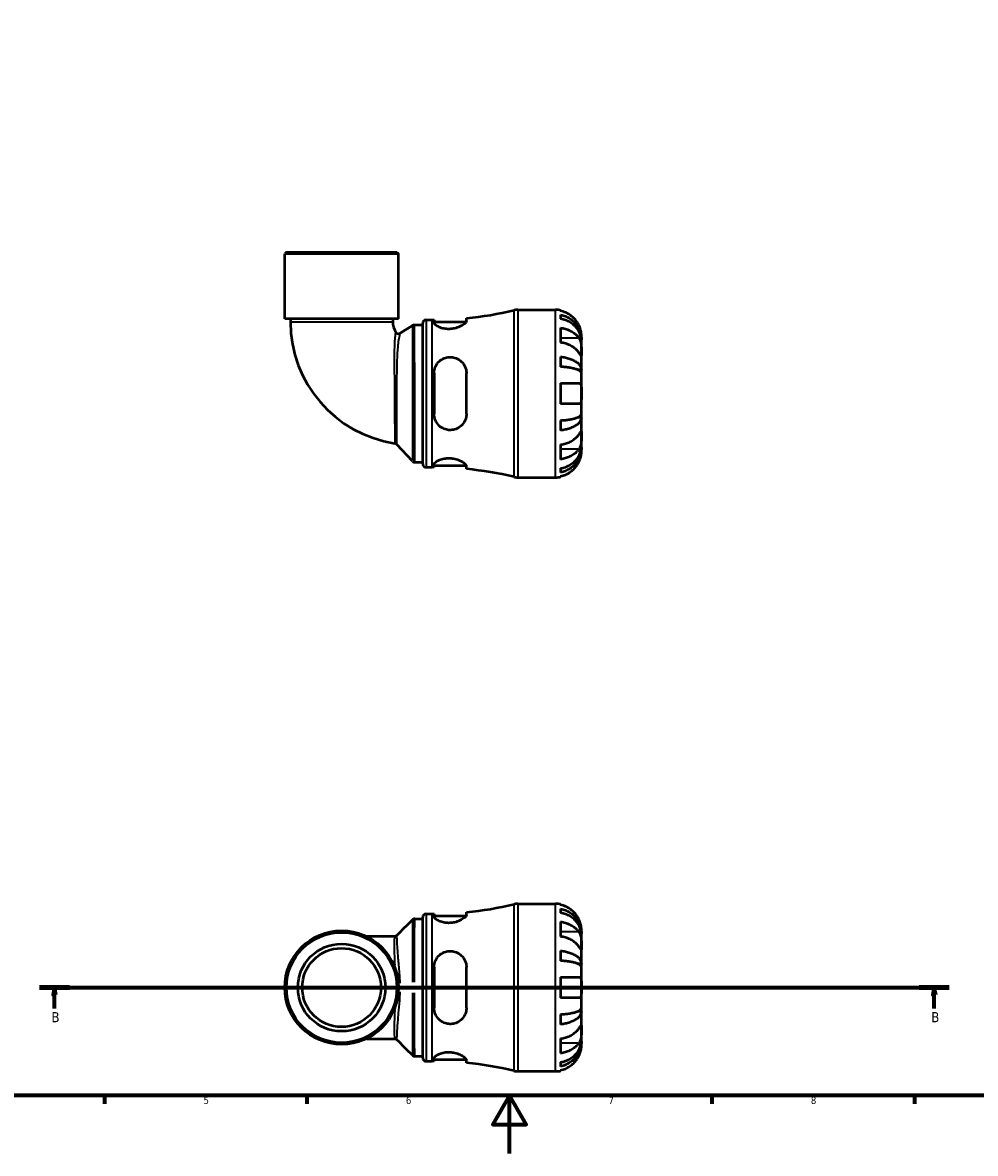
# Model space of a CAD drawing. Header units: millimetres. Extents: x 0 to 902, y 0 to 783.
# Tile 2 of 5: x 252 to 582, y 0 to 391. Entities that reach past the tile are written whole.
import ezdxf

# ---------------------------------------------------------------- set-up
doc = ezdxf.new("R2010")
doc.units = ezdxf.units.MM
doc.linetypes.add('CHAIN', pattern=[0.7087, 0.4724, -0.0591, 0.1181, -0.0591])
for name, color, linetype, lineweight in [('Border (ISO)', 7, 'Continuous', 70), ('Section Line (ISO)', 7, 'CHAIN', 70), ('Visible (ISO)', 7, 'Continuous', 50), ('Visible Narrow (ISO)', 7, 'Continuous', 35)]:
    doc.layers.add(name, color=color, linetype=linetype, lineweight=lineweight)
doc.styles.add('Label Text (ISO)', font='tahoma.ttf')
doc.styles.add('Note Text (ISO)', font='tahoma.ttf')

# ---------------------------------------------------------------- blocks, each defined once
blk = doc.blocks.new('Borders Default Border')
at = {"layer": 'Border (ISO)'}
for p, q in [((280.33, 20), (280.33, 17.1)), ((350.42, 20), (350.42, 17.1)), ((490.58, 20), (490.58, 17.1)), ((560.67, 20), (560.67, 17.1))]:
    blk.add_line(p, q, dxfattribs=at)
at = {"layer": 'Border (ISO)', "flags": 128}
for points in [[(20, 20), (20, 574), (821, 574), (821, 20), (20, 20)], [(420.5, 0), (420.5, 20), (414.73, 10), (426.27, 10), (420.5, 20)]]:
    blk.add_lwpolyline(points, dxfattribs=at)
at = {"layer": 'Border (ISO)', "color": 232, "true_color": 0xca0064, "char_height": 2.5, "attachment_point": 7, "style": 'Note Text (ISO)'}
for s, insert in [('5', (314.64, 17.05)), ('6', (384.66, 17.05)), ('7', (454.77, 17.1)), ('8', (524.81, 17.04))]:
    blk.add_mtext(s, dxfattribs=dict(at, insert=insert))
blk = doc.blocks.new('2dTransSection0')
at = {"layer": 'Section Line (ISO)', "linetype": 'CHAIN'}
blk.add_line((257.84, 57.4), (572.72, 57.4), dxfattribs=at)
at = {"layer": 'Section Line (ISO)', "linetype": 'Continuous', "lineweight": 140}
for p, q in [((257.84, 57.4), (268.26, 57.4)), ((562.3, 57.4), (572.72, 57.4))]:
    blk.add_line(p, q, dxfattribs=at)
at = {"layer": 'Section Line (ISO)', "linetype": 'Continuous'}
for p, q in [((263.05, 57.4), (262.55, 54.9)), ((262.55, 54.9), (263.55, 54.9)), ((263.05, 54.9), (263.05, 57.4)), ((263.55, 54.9), (263.05, 57.4)), ((263.05, 50.18), (263.05, 54.9)), ((567.51, 57.4), (567.01, 54.9)), ((567.01, 54.9), (568.01, 54.9)), ((567.51, 54.9), (567.51, 57.4)), ((568.01, 54.9), (567.51, 57.4)), ((567.51, 50.18), (567.51, 54.9))]:
    blk.add_line(p, q, dxfattribs=at)
at = {"layer": 'Section Line (ISO)', "linetype": 'Continuous', "flags": 128}
for points in [[(263.55, 54.9), (263.05, 57.4), (262.55, 54.9), (263.55, 54.9)], [(568.01, 54.9), (567.51, 57.4), (567.01, 54.9), (568.01, 54.9)]]:
    blk.add_lwpolyline(points, dxfattribs=at)
at = {"layer": 'Section Line (ISO)'}
for points in [[(263.55, 54.9), (263.05, 57.4), (262.55, 54.9), (263.55, 54.9)], [(568.01, 54.9), (567.51, 57.4), (567.01, 54.9), (568.01, 54.9)]]:
    blk.add_solid(points, dxfattribs=at)
at = {"layer": 'Section Line (ISO)', "char_height": 3.5, "attachment_point": 7, "style": 'Label Text (ISO)'}
for insert in [(261.98, 45.4), (566.44, 45.4)]:
    blk.add_mtext('B', dxfattribs=dict(at, insert=insert))

msp = doc.modelspace()

# ---------------------------------------------------------------- linework, layer by layer
at = {"layer": 'Visible (ISO)'}
for p, q in [((343.303, 311.991), (342.723, 311.411)), ((382.101, 311.411), (342.723, 311.411)), ((342.723, 288.891), (342.723, 311.411)), ((343.303, 311.991), (381.521, 311.991)), ((381.521, 311.991), (382.101, 311.411)), ((382.101, 288.891), (382.101, 311.411)), ((423.419, 291.991), (436.412, 291.991)), ((438.212, 291.809), (438.212, 291.584)), ((438.212, 290.276), (438.212, 288.843)), ((382.101, 288.891), (342.723, 288.891)), ((344.691, 288.891), (344.691, 287.823)), ((380.132, 288.891), (380.132, 287.823)), ((382.699, 283.888), (386.959, 286.591)), ((387.581, 286.771), (390.484, 286.771)), ((390.484, 238.631), (390.484, 287.351)), ((391.644, 288.511), (393.724, 288.511)), ((394.404, 288.513), (394.404, 287.523)), ((394.404, 287.871), (405.544, 287.871)), ((405.604, 288.121), (405.604, 289.088)), ((438.212, 285.755), (438.212, 280.664)), ((445.412, 281.704), (445.412, 282.991)), ((445.412, 281.704), (445.394, 281.704)), ((445.412, 281.214), (445.412, 281.704)), ((445.412, 277.133), (445.412, 281.214)), ((438.212, 275.726), (438.212, 272.267)), ((445.412, 271.232), (445.412, 277.133)), ((445.412, 271.232), (444.086, 271.232)), ((445.412, 270.05), (445.412, 271.232)), ((394.404, 270.031), (394.404, 255.951)), ((405.604, 255.951), (405.604, 270.031)), ((438.212, 266.591), (438.212, 259.391)), ((445.412, 262.991), (445.412, 270.05)), ((445.412, 255.933), (445.412, 262.991)), ((445.412, 254.75), (444.086, 254.75)), ((445.412, 254.75), (445.412, 255.933)), ((445.412, 248.849), (445.412, 254.75)), ((438.212, 253.716), (438.212, 250.257)), ((445.412, 244.768), (445.412, 248.849)), ((386.9, 239.581), (381.476, 245.405)), ((438.212, 245.319), (438.212, 240.228)), ((445.412, 244.278), (445.394, 244.278)), ((445.412, 244.278), (445.412, 244.768)), ((445.412, 242.991), (445.412, 244.278)), ((387.749, 239.211), (390.484, 239.211)), ((391.644, 237.471), (393.724, 237.471)), ((394.404, 238.46), (394.404, 237.469)), ((394.404, 238.111), (405.544, 238.111)), ((405.604, 236.895), (405.604, 237.862)), ((438.212, 237.139), (438.212, 235.707)), ((423.419, 233.991), (436.412, 233.991)), ((438.212, 234.399), (438.212, 234.173)), ((423.419, 86.401), (436.412, 86.401)), ((438.212, 86.219), (438.212, 85.993)), ((391.644, 82.921), (393.724, 82.921)), ((394.404, 82.923), (394.404, 81.933)), ((394.404, 82.281), (405.544, 82.281)), ((405.604, 82.53), (405.604, 83.498)), ((438.212, 84.686), (438.212, 83.253)), ((387.725, 81.181), (390.484, 81.181)), ((390.484, 33.041), (390.484, 81.761)), ((438.212, 80.164), (438.212, 75.073)), ((380.705, 75.121), (370.994, 75.121)), ((445.412, 76.114), (445.394, 76.114)), ((445.412, 76.114), (445.412, 77.401)), ((445.412, 75.624), (445.412, 76.114)), ((445.412, 71.543), (445.412, 75.624)), ((445.412, 65.642), (445.412, 71.543)), ((438.212, 70.136), (438.212, 66.676)), ((394.404, 64.441), (394.404, 50.361)), ((405.604, 50.361), (405.604, 64.441)), ((445.412, 65.642), (444.086, 65.642)), ((445.412, 64.459), (445.412, 65.642)), ((445.412, 57.401), (445.412, 64.459)), ((438.212, 61.001), (438.212, 53.801)), ((445.412, 50.342), (445.412, 57.401)), ((438.212, 48.126), (438.212, 44.666)), ((445.412, 49.16), (444.086, 49.16)), ((445.412, 49.16), (445.412, 50.342)), ((445.412, 43.259), (445.412, 49.16)), ((445.412, 39.178), (445.412, 43.259)), ((370.994, 39.681), (380.705, 39.681)), ((438.212, 39.729), (438.212, 34.637)), ((445.412, 38.688), (445.412, 39.178)), ((445.412, 38.688), (445.394, 38.688)), ((445.412, 37.401), (445.412, 38.688)), ((387.725, 33.621), (390.484, 33.621)), ((391.644, 31.881), (393.724, 31.881)), ((394.404, 32.869), (394.404, 31.879)), ((394.404, 32.521), (405.544, 32.521)), ((405.604, 31.304), (405.604, 32.272)), ((438.212, 31.549), (438.212, 30.116)), ((423.419, 28.401), (436.412, 28.401)), ((438.212, 28.809), (438.212, 28.583))]:
    msp.add_line(p, q, dxfattribs=at)
for radius in [19.689, 19.109, 15.146, 13.631]:
    msp.add_circle((362.412, 57.401), radius, dxfattribs=at)
for centre, radius, start, end in [((393.724, 411.151), 122.64, 275.55889, 283.36788), ((423.419, 286.191), 5.8, 90, 103.36788), ((436.412, 282.991), 9, 78.46304, 90), ((387.244, 287.823), 42.552, 180, 261.294), ((387.244, 287.823), 7.112, 180, 209.77546), ((387.581, 285.611), 1.16, 90, 122.39181), ((391.644, 287.351), 1.16, 90, 180), ((393.724, 411.151), 122.64, 270, 270.31769), ((382.078, 284.868), 1.16, 209.77546, 302.39181), ((380.627, 244.615), 1.16, 42.95843, 81.294), ((387.749, 240.371), 1.16, 222.95843, 270), ((391.644, 238.631), 1.16, 180, 270), ((393.724, 114.831), 122.64, 89.68231, 90), ((393.724, 114.831), 122.64, 76.63212, 84.44111), ((423.419, 239.791), 5.8, 256.63212, 270), ((436.412, 242.991), 9, 270, 281.53696), ((393.724, 205.561), 122.64, 275.55889, 283.36788), ((423.419, 80.601), 5.8, 90, 103.36788), ((436.412, 77.401), 9, 78.46304, 90), ((391.644, 81.761), 1.16, 90, 180), ((393.724, 205.561), 122.64, 270, 270.31769), ((391.644, 33.041), 1.16, 180, 270), ((393.724, -90.759), 122.64, 89.68231, 90), ((393.724, -90.759), 122.64, 76.63212, 84.44111), ((423.419, 34.201), 5.8, 256.63212, 270), ((436.412, 37.401), 9, 270, 281.53696)]:
    msp.add_arc(centre, radius, start, end, dxfattribs=at)
for points, knots in [([(444.536, 286.591), (444.353, 286.979), (444.134, 287.372), (443.548, 288.253), (443.156, 288.726), (442.37, 289.517), (441.903, 289.908), (440.896, 290.584), (440.357, 290.868), (439.347, 291.288), (438.786, 291.466), (438.212, 291.584)], [4.42788405, 4.42788405, 4.42788405, 4.42788405, 4.5512464, 4.5512464, 4.71913293, 4.71913293, 4.88586959, 4.88586959, 5.05260626, 5.05260626, 5.21400469, 5.21400469, 5.21400469, 5.21400469]), ([(438.212, 290.276), (438.789, 290.162), (439.353, 289.99), (440.365, 289.583), (440.904, 289.309), (441.911, 288.656), (442.378, 288.278), (443.164, 287.516), (443.555, 287.062), (444.228, 286.083), (444.511, 285.559), (444.938, 284.561), (445.12, 283.994), (445.357, 282.837), (445.412, 282.246), (445.412, 281.704)], [0.1707461, 0.1707461, 0.1707461, 0.1707461, 0.33284, 0.33284, 0.4994944, 0.4994944, 0.6661487, 0.6661487, 0.8332087, 0.8332087, 1.0002688, 1.0002688, 1.1679728, 1.1679728, 1.3356767, 1.3356767, 1.3356767, 1.3356767]), ([(405.604, 288.121), (405.604, 288.052), (405.588, 287.979), (405.483, 287.718), (405.325, 287.512), (404.78, 286.999), (404.332, 286.683), (403.246, 286.112), (402.62, 285.855), (401.393, 285.518), (400.83, 285.414), (399.719, 285.318), (399.189, 285.32), (398.078, 285.42), (397.52, 285.532), (396.39, 285.867), (395.858, 286.108), (394.994, 286.629), (394.681, 286.91), (394.444, 287.292), (394.404, 287.412), (394.404, 287.523)], [-1.9472707, -1.9472707, -1.9472707, -1.9472707, -1.8710882, -1.8710882, -1.6922217, -1.6922217, -1.4495013, -1.4495013, -1.2189553, -1.2189553, -1.0437434, -1.0437434, -0.8832147, -0.8832147, -0.698301, -0.698301, -0.4688917, -0.4688917, -0.2243388, -0.2243388, -0.1030784, -0.1030784, -0.1030784, -0.1030784]), ([(445.412, 281.214), (445.412, 281.696), (445.357, 282.222), (445.12, 283.253), (444.938, 283.757), (444.511, 284.646), (444.228, 285.112), (443.555, 285.982), (443.164, 286.387), (442.378, 287.065), (441.911, 287.402), (440.904, 287.982), (440.365, 288.226), (439.353, 288.588), (438.789, 288.741), (438.212, 288.843)], [4.0142509, 4.0142509, 4.0142509, 4.0142509, 4.1819549, 4.1819549, 4.3496588, 4.3496588, 4.5167189, 4.5167189, 4.6837789, 4.6837789, 4.8504333, 4.8504333, 5.0170876, 5.0170876, 5.1791816, 5.1791816, 5.1791816, 5.1791816]), ([(438.212, 285.755), (438.786, 285.671), (439.347, 285.546), (440.357, 285.249), (440.896, 285.048), (441.903, 284.57), (442.37, 284.293), (443.156, 283.734), (443.548, 283.4), (444.134, 282.776), (444.353, 282.499), (444.536, 282.225)], [0.17075309, 0.17075309, 0.17075309, 0.17075309, 0.33215152, 0.33215152, 0.49888818, 0.49888818, 0.66562485, 0.66562485, 0.83351137, 0.83351137, 0.95687373, 0.95687373, 0.95687373, 0.95687373]), ([(445.412, 282.991), (445.412, 282.991), (445.412, 283.027), (445.41, 283.175), (445.407, 283.294), (445.38, 283.678), (445.349, 283.979), (445.235, 284.581), (445.173, 284.847), (445.04, 285.307), (444.981, 285.49), (444.854, 285.844), (444.788, 286.015), (444.66, 286.321), (444.599, 286.457), (444.536, 286.591)], [0, 0, 0, 0, 0.08783311, 0.08783311, 0.18435408, 0.18435408, 0.32279749, 0.32279749, 0.41754463, 0.41754463, 0.47774931, 0.47774931, 0.53276241, 0.53276241, 0.57681269, 0.57681269, 0.57681269, 0.57681269]), ([(444.536, 282.225), (444.595, 282.136), (444.651, 282.042), (444.802, 281.764), (444.889, 281.57), (445.045, 281.143), (445.113, 280.911), (445.246, 280.331), (445.3, 279.978), (445.382, 279.172), (445.399, 278.727), (445.414, 277.87), (445.412, 277.47), (445.412, 277.133)], [-0.58004807, -0.58004807, -0.58004807, -0.58004807, -0.5384523, -0.5384523, -0.46383793, -0.46383793, -0.3862639, -0.3862639, -0.27840269, -0.27840269, -0.14277912, -0.14277912, 0, 0, 0, 0]), ([(444.536, 277.133), (444.353, 277.408), (444.134, 277.685), (443.548, 278.309), (443.156, 278.643), (442.37, 279.202), (441.903, 279.479), (440.896, 279.957), (440.357, 280.157), (439.347, 280.454), (438.786, 280.58), (438.212, 280.664)], [4.42788405, 4.42788405, 4.42788405, 4.42788405, 4.5512464, 4.5512464, 4.71913293, 4.71913293, 4.88586959, 4.88586959, 5.05260626, 5.05260626, 5.21400469, 5.21400469, 5.21400469, 5.21400469]), ([(394.404, 270.031), (394.404, 270.278), (394.42, 270.525), (394.533, 271.377), (394.713, 271.964), (395.294, 273.143), (395.727, 273.717), (396.752, 274.638), (397.327, 274.997), (398.471, 275.445), (399.008, 275.57), (400.102, 275.657), (400.643, 275.62), (401.812, 275.372), (402.414, 275.126), (403.588, 274.398), (404.131, 273.886), (404.992, 272.683), (405.305, 271.989), (405.558, 270.85), (405.604, 270.443), (405.604, 270.031)], [-1.9319363, -1.9319363, -1.9319363, -1.9319363, -1.8545943, -1.8545943, -1.6615217, -1.6615217, -1.4361076, -1.4361076, -1.2279188, -1.2279188, -1.0617349, -1.0617349, -0.8979327, -0.8979327, -0.6964936, -0.6964936, -0.4592657, -0.4592657, -0.2174755, -0.2174755, -0.0886828, -0.0886828, -0.0886828, -0.0886828]), ([(438.212, 275.726), (438.789, 275.666), (439.353, 275.576), (440.365, 275.363), (440.904, 275.219), (441.911, 274.877), (442.378, 274.679), (443.164, 274.279), (443.555, 274.041), (444.228, 273.528), (444.511, 273.253), (444.938, 272.73), (445.12, 272.433), (445.357, 271.826), (445.412, 271.516), (445.412, 271.232)], [0.1707461, 0.1707461, 0.1707461, 0.1707461, 0.33284, 0.33284, 0.4994944, 0.4994944, 0.6661487, 0.6661487, 0.8332087, 0.8332087, 1.0002688, 1.0002688, 1.1679728, 1.1679728, 1.3356767, 1.3356767, 1.3356767, 1.3356767]), ([(445.412, 277.133), (445.412, 276.95), (445.412, 276.787), (445.41, 276.498), (445.409, 276.376), (445.393, 276.155), (445.376, 276.086), (445.299, 276.074), (445.244, 276.124), (445.107, 276.295), (445.039, 276.39), (444.881, 276.617), (444.793, 276.748), (444.645, 276.97), (444.591, 277.05), (444.536, 277.133)], [0, 0, 0, 0, 0.07774953, 0.07774953, 0.16081914, 0.16081914, 0.27783798, 0.27783798, 0.3882896, 0.3882896, 0.46542959, 0.46542959, 0.54035429, 0.54035429, 0.57953204, 0.57953204, 0.57953204, 0.57953204]), ([(445.412, 270.05), (445.412, 270.19), (445.357, 270.343), (445.12, 270.642), (444.938, 270.789), (444.511, 271.047), (444.228, 271.182), (443.555, 271.435), (443.164, 271.553), (442.378, 271.75), (441.911, 271.848), (440.904, 272.016), (440.365, 272.087), (439.353, 272.192), (438.789, 272.237), (438.212, 272.267)], [4.0142509, 4.0142509, 4.0142509, 4.0142509, 4.1819549, 4.1819549, 4.3496588, 4.3496588, 4.5167189, 4.5167189, 4.6837789, 4.6837789, 4.8504333, 4.8504333, 5.0170876, 5.0170876, 5.1791816, 5.1791816, 5.1791816, 5.1791816]), ([(438.212, 266.591), (438.786, 266.591), (439.347, 266.591), (440.357, 266.591), (440.896, 266.591), (441.903, 266.591), (442.37, 266.591), (443.156, 266.591), (443.548, 266.591), (444.134, 266.591), (444.353, 266.591), (444.536, 266.591)], [0.17075309, 0.17075309, 0.17075309, 0.17075309, 0.33215152, 0.33215152, 0.49888818, 0.49888818, 0.66562485, 0.66562485, 0.83351137, 0.83351137, 0.95687373, 0.95687373, 0.95687373, 0.95687373]), ([(444.536, 266.591), (444.603, 266.591), (444.667, 266.583), (444.817, 266.539), (444.898, 266.494), (445.047, 266.356), (445.112, 266.261), (445.246, 265.97), (445.3, 265.752), (445.382, 265.17), (445.399, 264.792), (445.414, 263.937), (445.412, 263.467), (445.412, 262.991)], [-0.57647647, -0.57647647, -0.57647647, -0.57647647, -0.52968676, -0.52968676, -0.46054026, -0.46054026, -0.38562403, -0.38562403, -0.27730827, -0.27730827, -0.14258086, -0.14258086, 0, 0, 0, 0]), ([(445.412, 262.991), (445.412, 262.711), (445.412, 262.432), (445.41, 261.863), (445.407, 261.578), (445.385, 260.9), (445.357, 260.538), (445.25, 260.035), (445.19, 259.865), (445.051, 259.634), (444.982, 259.557), (444.823, 259.445), (444.732, 259.411), (444.601, 259.393), (444.569, 259.391), (444.536, 259.391)], [-2.49913258, -2.49913258, -2.49913258, -2.49913258, -2.41505436, -2.41505436, -2.32384732, -2.32384732, -2.1841143, -2.1841143, -2.08674766, -2.08674766, -2.01440674, -2.01440674, -1.93994266, -1.93994266, -1.91637503, -1.91637503, -1.91637503, -1.91637503]), ([(444.536, 259.391), (444.353, 259.391), (444.134, 259.391), (443.548, 259.391), (443.156, 259.391), (442.37, 259.391), (441.903, 259.391), (440.896, 259.391), (440.357, 259.391), (439.347, 259.391), (438.786, 259.391), (438.212, 259.391)], [4.42788405, 4.42788405, 4.42788405, 4.42788405, 4.5512464, 4.5512464, 4.71913293, 4.71913293, 4.88586959, 4.88586959, 5.05260626, 5.05260626, 5.21400469, 5.21400469, 5.21400469, 5.21400469]), ([(405.604, 255.951), (405.604, 255.708), (405.588, 255.465), (405.483, 254.663), (405.325, 254.121), (404.78, 252.932), (404.332, 252.319), (403.246, 251.33), (402.62, 250.945), (401.393, 250.497), (400.83, 250.382), (399.719, 250.333), (399.189, 250.385), (398.078, 250.657), (397.52, 250.897), (396.39, 251.609), (395.858, 252.119), (394.994, 253.333), (394.681, 254.047), (394.444, 255.18), (394.404, 255.565), (394.404, 255.951)], [-1.9472707, -1.9472707, -1.9472707, -1.9472707, -1.8710882, -1.8710882, -1.6922217, -1.6922217, -1.4495013, -1.4495013, -1.2189553, -1.2189553, -1.0437434, -1.0437434, -0.8832147, -0.8832147, -0.698301, -0.698301, -0.4688917, -0.4688917, -0.2243388, -0.2243388, -0.1030784, -0.1030784, -0.1030784, -0.1030784]), ([(438.212, 253.716), (438.789, 253.746), (439.353, 253.79), (440.365, 253.895), (440.904, 253.966), (441.911, 254.135), (442.378, 254.233), (443.164, 254.43), (443.555, 254.547), (444.228, 254.8), (444.511, 254.936), (444.938, 255.194), (445.12, 255.341), (445.357, 255.64), (445.412, 255.793), (445.412, 255.933)], [0.1707461, 0.1707461, 0.1707461, 0.1707461, 0.33284, 0.33284, 0.4994944, 0.4994944, 0.6661487, 0.6661487, 0.8332087, 0.8332087, 1.0002688, 1.0002688, 1.1679728, 1.1679728, 1.3356767, 1.3356767, 1.3356767, 1.3356767]), ([(445.412, 254.75), (445.412, 254.467), (445.357, 254.157), (445.12, 253.55), (444.938, 253.253), (444.511, 252.729), (444.228, 252.455), (443.555, 251.942), (443.164, 251.704), (442.378, 251.304), (441.911, 251.106), (440.904, 250.764), (440.365, 250.62), (439.353, 250.407), (438.789, 250.317), (438.212, 250.257)], [4.0142509, 4.0142509, 4.0142509, 4.0142509, 4.1819549, 4.1819549, 4.3496588, 4.3496588, 4.5167189, 4.5167189, 4.6837789, 4.6837789, 4.8504333, 4.8504333, 5.0170876, 5.0170876, 5.1791816, 5.1791816, 5.1791816, 5.1791816]), ([(438.212, 245.319), (438.786, 245.403), (439.347, 245.528), (440.357, 245.825), (440.896, 246.026), (441.903, 246.504), (442.37, 246.781), (443.156, 247.34), (443.548, 247.674), (444.134, 248.297), (444.353, 248.575), (444.536, 248.849)], [0.17075309, 0.17075309, 0.17075309, 0.17075309, 0.33215152, 0.33215152, 0.49888818, 0.49888818, 0.66562485, 0.66562485, 0.83351137, 0.83351137, 0.95687373, 0.95687373, 0.95687373, 0.95687373]), ([(444.536, 248.849), (444.595, 248.938), (444.651, 249.023), (444.802, 249.247), (444.889, 249.376), (445.045, 249.602), (445.113, 249.696), (445.246, 249.861), (445.3, 249.909), (445.382, 249.896), (445.399, 249.805), (445.414, 249.452), (445.412, 249.186), (445.412, 248.849)], [-0.58004807, -0.58004807, -0.58004807, -0.58004807, -0.5384523, -0.5384523, -0.46383793, -0.46383793, -0.3862639, -0.3862639, -0.27840269, -0.27840269, -0.14277912, -0.14277912, 0, 0, 0, 0]), ([(445.412, 248.849), (445.412, 248.666), (445.412, 248.463), (445.41, 248.012), (445.409, 247.763), (445.393, 247.134), (445.376, 246.749), (445.299, 245.995), (445.244, 245.634), (445.107, 245.049), (445.039, 244.82), (444.881, 244.395), (444.793, 244.201), (444.645, 243.93), (444.591, 243.841), (444.536, 243.758)], [0, 0, 0, 0, 0.07774953, 0.07774953, 0.16081914, 0.16081914, 0.27783798, 0.27783798, 0.3882896, 0.3882896, 0.46542959, 0.46542959, 0.54035429, 0.54035429, 0.57953204, 0.57953204, 0.57953204, 0.57953204]), ([(438.212, 237.139), (438.789, 237.241), (439.353, 237.394), (440.365, 237.756), (440.904, 238), (441.911, 238.581), (442.378, 238.917), (443.164, 239.596), (443.555, 240), (444.228, 240.871), (444.511, 241.337), (444.938, 242.226), (445.12, 242.73), (445.357, 243.76), (445.412, 244.286), (445.412, 244.768)], [0.1707461, 0.1707461, 0.1707461, 0.1707461, 0.33284, 0.33284, 0.4994944, 0.4994944, 0.6661487, 0.6661487, 0.8332087, 0.8332087, 1.0002688, 1.0002688, 1.1679728, 1.1679728, 1.3356767, 1.3356767, 1.3356767, 1.3356767]), ([(445.412, 244.278), (445.412, 243.737), (445.357, 243.146), (445.12, 241.988), (444.938, 241.421), (444.511, 240.423), (444.228, 239.899), (443.555, 238.921), (443.164, 238.467), (442.378, 237.704), (441.911, 237.326), (440.904, 236.674), (440.365, 236.4), (439.353, 235.993), (438.789, 235.821), (438.212, 235.707)], [4.0142509, 4.0142509, 4.0142509, 4.0142509, 4.1819549, 4.1819549, 4.3496588, 4.3496588, 4.5167189, 4.5167189, 4.6837789, 4.6837789, 4.8504333, 4.8504333, 5.0170876, 5.0170876, 5.1791816, 5.1791816, 5.1791816, 5.1791816]), ([(444.536, 243.758), (444.353, 243.484), (444.134, 243.206), (443.548, 242.583), (443.156, 242.249), (442.37, 241.69), (441.903, 241.413), (440.896, 240.935), (440.357, 240.734), (439.347, 240.437), (438.786, 240.311), (438.212, 240.228)], [4.42788405, 4.42788405, 4.42788405, 4.42788405, 4.5512464, 4.5512464, 4.71913293, 4.71913293, 4.88586959, 4.88586959, 5.05260626, 5.05260626, 5.21400469, 5.21400469, 5.21400469, 5.21400469]), ([(444.536, 239.391), (444.603, 239.534), (444.667, 239.679), (444.817, 240.038), (444.898, 240.253), (445.047, 240.694), (445.112, 240.918), (445.246, 241.443), (445.3, 241.729), (445.382, 242.292), (445.399, 242.541), (445.414, 242.897), (445.412, 242.991), (445.412, 242.991)], [-0.57647647, -0.57647647, -0.57647647, -0.57647647, -0.52968676, -0.52968676, -0.46054026, -0.46054026, -0.38562403, -0.38562403, -0.27730827, -0.27730827, -0.14258086, -0.14258086, 0, 0, 0, 0]), ([(394.404, 238.46), (394.404, 238.53), (394.42, 238.605), (394.533, 238.877), (394.713, 239.09), (395.294, 239.557), (395.727, 239.812), (396.752, 240.238), (397.327, 240.412), (398.471, 240.611), (399.008, 240.657), (400.102, 240.646), (400.643, 240.592), (401.812, 240.372), (402.414, 240.189), (403.588, 239.716), (404.131, 239.417), (404.992, 238.815), (405.305, 238.513), (405.558, 238.107), (405.604, 237.977), (405.604, 237.862)], [-1.9319363, -1.9319363, -1.9319363, -1.9319363, -1.8545943, -1.8545943, -1.6615217, -1.6615217, -1.4361076, -1.4361076, -1.2279188, -1.2279188, -1.0617349, -1.0617349, -0.8979327, -0.8979327, -0.6964936, -0.6964936, -0.4592657, -0.4592657, -0.2174755, -0.2174755, -0.0886828, -0.0886828, -0.0886828, -0.0886828]), ([(438.212, 234.399), (438.786, 234.517), (439.347, 234.695), (440.357, 235.115), (440.896, 235.399), (441.903, 236.074), (442.37, 236.466), (443.156, 237.257), (443.548, 237.729), (444.134, 238.611), (444.353, 239.004), (444.536, 239.391)], [0.17075309, 0.17075309, 0.17075309, 0.17075309, 0.33215152, 0.33215152, 0.49888818, 0.49888818, 0.66562485, 0.66562485, 0.83351137, 0.83351137, 0.95687373, 0.95687373, 0.95687373, 0.95687373]), ([(405.604, 82.53), (405.604, 82.462), (405.588, 82.389), (405.483, 82.128), (405.325, 81.922), (404.78, 81.408), (404.332, 81.093), (403.246, 80.522), (402.62, 80.265), (401.393, 79.928), (400.83, 79.824), (399.719, 79.728), (399.189, 79.729), (398.078, 79.83), (397.52, 79.941), (396.39, 80.277), (395.858, 80.518), (394.994, 81.039), (394.681, 81.319), (394.444, 81.702), (394.404, 81.822), (394.404, 81.933)], [-1.9472707, -1.9472707, -1.9472707, -1.9472707, -1.8710882, -1.8710882, -1.6922217, -1.6922217, -1.4495013, -1.4495013, -1.2189553, -1.2189553, -1.0437434, -1.0437434, -0.8832147, -0.8832147, -0.698301, -0.698301, -0.4688917, -0.4688917, -0.2243388, -0.2243388, -0.1030784, -0.1030784, -0.1030784, -0.1030784]), ([(444.536, 81.001), (444.353, 81.389), (444.134, 81.781), (443.548, 82.663), (443.156, 83.136), (442.37, 83.926), (441.903, 84.318), (440.896, 84.994), (440.357, 85.278), (439.347, 85.698), (438.786, 85.875), (438.212, 85.993)], [4.42788405, 4.42788405, 4.42788405, 4.42788405, 4.5512464, 4.5512464, 4.71913293, 4.71913293, 4.88586959, 4.88586959, 5.05260626, 5.05260626, 5.21400469, 5.21400469, 5.21400469, 5.21400469]), ([(438.212, 84.686), (438.789, 84.571), (439.353, 84.399), (440.365, 83.993), (440.904, 83.719), (441.911, 83.066), (442.378, 82.688), (443.164, 81.926), (443.555, 81.471), (444.228, 80.493), (444.511, 79.969), (444.938, 78.971), (445.12, 78.404), (445.357, 77.246), (445.412, 76.655), (445.412, 76.114)], [0.1707461, 0.1707461, 0.1707461, 0.1707461, 0.33284, 0.33284, 0.4994944, 0.4994944, 0.6661487, 0.6661487, 0.8332087, 0.8332087, 1.0002688, 1.0002688, 1.1679728, 1.1679728, 1.3356767, 1.3356767, 1.3356767, 1.3356767]), ([(445.412, 75.624), (445.412, 76.106), (445.357, 76.632), (445.12, 77.662), (444.938, 78.167), (444.511, 79.055), (444.228, 79.521), (443.555, 80.392), (443.164, 80.796), (442.378, 81.475), (441.911, 81.811), (440.904, 82.392), (440.365, 82.636), (439.353, 82.998), (438.789, 83.151), (438.212, 83.253)], [4.0142509, 4.0142509, 4.0142509, 4.0142509, 4.1819549, 4.1819549, 4.3496588, 4.3496588, 4.5167189, 4.5167189, 4.6837789, 4.6837789, 4.8504333, 4.8504333, 5.0170876, 5.0170876, 5.1791816, 5.1791816, 5.1791816, 5.1791816]), ([(387.725, 81.181), (387.647, 81.181), (387.57, 81.173), (387.423, 81.144), (387.355, 81.122), (387.231, 81.073), (387.176, 81.044), (387.078, 80.985), (387.036, 80.955), (386.962, 80.896), (386.931, 80.868), (386.904, 80.84)], [6.2831821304, 6.2831821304, 6.2831821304, 6.2831821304, 6.2835348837, 6.2835348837, 6.283887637, 6.283887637, 6.2842403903, 6.2842403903, 6.2845931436, 6.2845931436, 6.2849458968, 6.2849458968, 6.2849458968, 6.2849458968]), ([(438.212, 80.164), (438.786, 80.081), (439.347, 79.955), (440.357, 79.658), (440.896, 79.457), (441.903, 78.98), (442.37, 78.703), (443.156, 78.144), (443.548, 77.81), (444.134, 77.186), (444.353, 76.908), (444.536, 76.634)], [0.17075309, 0.17075309, 0.17075309, 0.17075309, 0.33215152, 0.33215152, 0.49888818, 0.49888818, 0.66562485, 0.66562485, 0.83351137, 0.83351137, 0.95687373, 0.95687373, 0.95687373, 0.95687373]), ([(445.412, 77.401), (445.412, 77.401), (445.412, 77.434), (445.41, 77.569), (445.407, 77.676), (445.385, 78.034), (445.357, 78.327), (445.25, 78.922), (445.19, 79.189), (445.051, 79.681), (444.982, 79.897), (444.823, 80.34), (444.732, 80.566), (444.601, 80.86), (444.569, 80.931), (444.536, 81.001)], [-2.49913258, -2.49913258, -2.49913258, -2.49913258, -2.41505436, -2.41505436, -2.32384732, -2.32384732, -2.1841143, -2.1841143, -2.08674766, -2.08674766, -2.01440674, -2.01440674, -1.93994266, -1.93994266, -1.91637503, -1.91637503, -1.91637503, -1.91637503]), ([(381.523, 75.459), (381.495, 75.431), (381.463, 75.402), (381.388, 75.343), (381.346, 75.313), (381.247, 75.254), (381.192, 75.226), (381.068, 75.178), (381, 75.157), (380.857, 75.129), (380.781, 75.121), (380.705, 75.121)], [1.5333570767, 1.5333570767, 1.5333570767, 1.5333570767, 1.5351306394, 1.5351306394, 1.536904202, 1.536904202, 1.5386777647, 1.5386777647, 1.5404513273, 1.5404513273, 1.54222489, 1.54222489, 1.54222489, 1.54222489]), ([(444.536, 71.543), (444.353, 71.817), (444.134, 72.095), (443.548, 72.718), (443.156, 73.052), (442.37, 73.612), (441.903, 73.889), (440.896, 74.366), (440.357, 74.567), (439.347, 74.864), (438.786, 74.99), (438.212, 75.073)], [4.42788405, 4.42788405, 4.42788405, 4.42788405, 4.5512464, 4.5512464, 4.71913293, 4.71913293, 4.88586959, 4.88586959, 5.05260626, 5.05260626, 5.21400469, 5.21400469, 5.21400469, 5.21400469]), ([(444.536, 76.634), (444.595, 76.546), (444.651, 76.452), (444.802, 76.174), (444.889, 75.979), (445.045, 75.552), (445.113, 75.321), (445.246, 74.741), (445.3, 74.388), (445.382, 73.582), (445.399, 73.136), (445.414, 72.279), (445.412, 71.88), (445.412, 71.543)], [-0.58004807, -0.58004807, -0.58004807, -0.58004807, -0.5384523, -0.5384523, -0.46383793, -0.46383793, -0.3862639, -0.3862639, -0.27840269, -0.27840269, -0.14277912, -0.14277912, 0, 0, 0, 0]), ([(445.412, 71.543), (445.412, 71.36), (445.412, 71.197), (445.41, 70.908), (445.409, 70.786), (445.393, 70.564), (445.376, 70.495), (445.299, 70.483), (445.244, 70.533), (445.107, 70.705), (445.039, 70.8), (444.881, 71.027), (444.793, 71.158), (444.645, 71.38), (444.591, 71.46), (444.536, 71.543)], [0, 0, 0, 0, 0.07774953, 0.07774953, 0.16081914, 0.16081914, 0.27783798, 0.27783798, 0.3882896, 0.3882896, 0.46542959, 0.46542959, 0.54035429, 0.54035429, 0.57953204, 0.57953204, 0.57953204, 0.57953204]), ([(394.404, 64.441), (394.404, 64.688), (394.42, 64.934), (394.533, 65.787), (394.713, 66.374), (395.294, 67.553), (395.727, 68.126), (396.752, 69.048), (397.327, 69.407), (398.471, 69.855), (399.008, 69.979), (400.102, 70.067), (400.643, 70.03), (401.812, 69.782), (402.414, 69.535), (403.588, 68.808), (404.131, 68.296), (404.992, 67.093), (405.305, 66.399), (405.558, 65.259), (405.604, 64.852), (405.604, 64.441)], [-1.9319363, -1.9319363, -1.9319363, -1.9319363, -1.8545943, -1.8545943, -1.6615217, -1.6615217, -1.4361076, -1.4361076, -1.2279188, -1.2279188, -1.0617349, -1.0617349, -0.8979327, -0.8979327, -0.6964936, -0.6964936, -0.4592657, -0.4592657, -0.2174755, -0.2174755, -0.0886828, -0.0886828, -0.0886828, -0.0886828]), ([(438.212, 70.136), (438.789, 70.076), (439.353, 69.985), (440.365, 69.772), (440.904, 69.629), (441.911, 69.287), (442.378, 69.088), (443.164, 68.689), (443.555, 68.451), (444.228, 67.938), (444.511, 67.663), (444.938, 67.14), (445.12, 66.843), (445.357, 66.236), (445.412, 65.926), (445.412, 65.642)], [0.1707461, 0.1707461, 0.1707461, 0.1707461, 0.33284, 0.33284, 0.4994944, 0.4994944, 0.6661487, 0.6661487, 0.8332087, 0.8332087, 1.0002688, 1.0002688, 1.1679728, 1.1679728, 1.3356767, 1.3356767, 1.3356767, 1.3356767]), ([(445.412, 64.459), (445.412, 64.599), (445.357, 64.752), (445.12, 65.052), (444.938, 65.198), (444.511, 65.456), (444.228, 65.592), (443.555, 65.845), (443.164, 65.962), (442.378, 66.16), (441.911, 66.257), (440.904, 66.426), (440.365, 66.497), (439.353, 66.602), (438.789, 66.647), (438.212, 66.676)], [4.0142509, 4.0142509, 4.0142509, 4.0142509, 4.1819549, 4.1819549, 4.3496588, 4.3496588, 4.5167189, 4.5167189, 4.6837789, 4.6837789, 4.8504333, 4.8504333, 5.0170876, 5.0170876, 5.1791816, 5.1791816, 5.1791816, 5.1791816]), ([(438.212, 61.001), (438.786, 61.001), (439.347, 61.001), (440.357, 61.001), (440.896, 61.001), (441.903, 61.001), (442.37, 61.001), (443.156, 61.001), (443.548, 61.001), (444.134, 61.001), (444.353, 61.001), (444.536, 61.001)], [0.17075309, 0.17075309, 0.17075309, 0.17075309, 0.33215152, 0.33215152, 0.49888818, 0.49888818, 0.66562485, 0.66562485, 0.83351137, 0.83351137, 0.95687373, 0.95687373, 0.95687373, 0.95687373]), ([(444.536, 61.001), (444.538, 61.001), (444.539, 61.001), (444.63, 61), (444.713, 60.985), (444.857, 60.926), (444.918, 60.885), (445.043, 60.768), (445.102, 60.684), (445.241, 60.403), (445.3, 60.171), (445.382, 59.571), (445.399, 59.197), (445.414, 58.348), (445.412, 57.877), (445.412, 57.401)], [-0.58332629, -0.58332629, -0.58332629, -0.58332629, -0.58206847, -0.58206847, -0.51861604, -0.51861604, -0.4628074, -0.4628074, -0.39473272, -0.39473272, -0.27692423, -0.27692423, -0.14288351, -0.14288351, 0, 0, 0, 0]), ([(445.412, 57.401), (445.412, 57.108), (445.412, 56.817), (445.41, 56.22), (445.407, 55.92), (445.38, 55.236), (445.349, 54.882), (445.235, 54.398), (445.173, 54.237), (445.04, 54.032), (444.981, 53.968), (444.854, 53.875), (444.788, 53.843), (444.66, 53.808), (444.599, 53.801), (444.536, 53.801)], [0, 0, 0, 0, 0.08783311, 0.08783311, 0.18435408, 0.18435408, 0.32279749, 0.32279749, 0.41754463, 0.41754463, 0.47774931, 0.47774931, 0.53276241, 0.53276241, 0.57681269, 0.57681269, 0.57681269, 0.57681269]), ([(444.536, 53.801), (444.353, 53.801), (444.134, 53.801), (443.548, 53.801), (443.156, 53.801), (442.37, 53.801), (441.903, 53.801), (440.896, 53.801), (440.357, 53.801), (439.347, 53.801), (438.786, 53.801), (438.212, 53.801)], [4.42788405, 4.42788405, 4.42788405, 4.42788405, 4.5512464, 4.5512464, 4.71913293, 4.71913293, 4.88586959, 4.88586959, 5.05260626, 5.05260626, 5.21400469, 5.21400469, 5.21400469, 5.21400469]), ([(405.604, 50.361), (405.604, 50.117), (405.588, 49.875), (405.483, 49.073), (405.325, 48.531), (404.78, 47.342), (404.332, 46.728), (403.246, 45.74), (402.62, 45.354), (401.393, 44.907), (400.83, 44.792), (399.719, 44.743), (399.189, 44.795), (398.078, 45.067), (397.52, 45.307), (396.39, 46.019), (395.858, 46.528), (394.994, 47.742), (394.681, 48.456), (394.444, 49.59), (394.404, 49.974), (394.404, 50.361)], [-1.9472707, -1.9472707, -1.9472707, -1.9472707, -1.8710882, -1.8710882, -1.6922217, -1.6922217, -1.4495013, -1.4495013, -1.2189553, -1.2189553, -1.0437434, -1.0437434, -0.8832147, -0.8832147, -0.698301, -0.698301, -0.4688917, -0.4688917, -0.2243388, -0.2243388, -0.1030784, -0.1030784, -0.1030784, -0.1030784]), ([(438.212, 48.126), (438.789, 48.155), (439.353, 48.2), (440.365, 48.305), (440.904, 48.376), (441.911, 48.545), (442.378, 48.642), (443.164, 48.839), (443.555, 48.957), (444.228, 49.21), (444.511, 49.345), (444.938, 49.604), (445.12, 49.75), (445.357, 50.05), (445.412, 50.203), (445.412, 50.342)], [0.1707461, 0.1707461, 0.1707461, 0.1707461, 0.33284, 0.33284, 0.4994944, 0.4994944, 0.6661487, 0.6661487, 0.8332087, 0.8332087, 1.0002688, 1.0002688, 1.1679728, 1.1679728, 1.3356767, 1.3356767, 1.3356767, 1.3356767]), ([(445.412, 49.16), (445.412, 48.876), (445.357, 48.566), (445.12, 47.959), (444.938, 47.662), (444.511, 47.139), (444.228, 46.864), (443.555, 46.351), (443.164, 46.113), (442.378, 45.714), (441.911, 45.515), (440.904, 45.173), (440.365, 45.03), (439.353, 44.817), (438.789, 44.726), (438.212, 44.666)], [4.0142509, 4.0142509, 4.0142509, 4.0142509, 4.1819549, 4.1819549, 4.3496588, 4.3496588, 4.5167189, 4.5167189, 4.6837789, 4.6837789, 4.8504333, 4.8504333, 5.0170876, 5.0170876, 5.1791816, 5.1791816, 5.1791816, 5.1791816]), ([(438.212, 39.729), (438.786, 39.812), (439.347, 39.938), (440.357, 40.235), (440.896, 40.436), (441.903, 40.913), (442.37, 41.19), (443.156, 41.749), (443.548, 42.083), (444.134, 42.707), (444.353, 42.985), (444.536, 43.259)], [0.17075309, 0.17075309, 0.17075309, 0.17075309, 0.33215152, 0.33215152, 0.49888818, 0.49888818, 0.66562485, 0.66562485, 0.83351137, 0.83351137, 0.95687373, 0.95687373, 0.95687373, 0.95687373]), ([(444.536, 43.259), (444.595, 43.347), (444.651, 43.432), (444.802, 43.657), (444.889, 43.786), (445.045, 44.011), (445.113, 44.105), (445.246, 44.271), (445.3, 44.319), (445.382, 44.306), (445.399, 44.214), (445.414, 43.862), (445.412, 43.595), (445.412, 43.259)], [-0.58004807, -0.58004807, -0.58004807, -0.58004807, -0.5384523, -0.5384523, -0.46383793, -0.46383793, -0.3862639, -0.3862639, -0.27840269, -0.27840269, -0.14277912, -0.14277912, 0, 0, 0, 0]), ([(445.412, 43.259), (445.412, 43.076), (445.412, 42.873), (445.41, 42.422), (445.409, 42.172), (445.393, 41.544), (445.376, 41.159), (445.299, 40.405), (445.244, 40.044), (445.107, 39.459), (445.039, 39.229), (444.881, 38.804), (444.793, 38.61), (444.645, 38.339), (444.591, 38.251), (444.536, 38.168)], [0, 0, 0, 0, 0.07774953, 0.07774953, 0.16081914, 0.16081914, 0.27783798, 0.27783798, 0.3882896, 0.3882896, 0.46542959, 0.46542959, 0.54035429, 0.54035429, 0.57953204, 0.57953204, 0.57953204, 0.57953204]), ([(380.705, 39.681), (380.781, 39.681), (380.857, 39.673), (381, 39.645), (381.068, 39.624), (381.192, 39.576), (381.247, 39.548), (381.346, 39.489), (381.388, 39.459), (381.463, 39.4), (381.495, 39.371), (381.523, 39.343)], [-1.5422254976, -1.5422254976, -1.5422254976, -1.5422254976, -1.5404518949, -1.5404518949, -1.5386782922, -1.5386782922, -1.5369046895, -1.5369046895, -1.5351310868, -1.5351310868, -1.5333574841, -1.5333574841, -1.5333574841, -1.5333574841]), ([(438.212, 31.549), (438.789, 31.651), (439.353, 31.804), (440.365, 32.166), (440.904, 32.41), (441.911, 32.991), (442.378, 33.327), (443.164, 34.005), (443.555, 34.41), (444.228, 35.28), (444.511, 35.747), (444.938, 36.635), (445.12, 37.14), (445.357, 38.17), (445.412, 38.696), (445.412, 39.178)], [0.1707461, 0.1707461, 0.1707461, 0.1707461, 0.33284, 0.33284, 0.4994944, 0.4994944, 0.6661487, 0.6661487, 0.8332087, 0.8332087, 1.0002688, 1.0002688, 1.1679728, 1.1679728, 1.3356767, 1.3356767, 1.3356767, 1.3356767]), ([(445.412, 38.688), (445.412, 38.147), (445.357, 37.556), (445.12, 36.398), (444.938, 35.831), (444.511, 34.833), (444.228, 34.309), (443.555, 33.331), (443.164, 32.876), (442.378, 32.114), (441.911, 31.736), (440.904, 31.083), (440.365, 30.809), (439.353, 30.403), (438.789, 30.231), (438.212, 30.116)], [4.0142509, 4.0142509, 4.0142509, 4.0142509, 4.1819549, 4.1819549, 4.3496588, 4.3496588, 4.5167189, 4.5167189, 4.6837789, 4.6837789, 4.8504333, 4.8504333, 5.0170876, 5.0170876, 5.1791816, 5.1791816, 5.1791816, 5.1791816]), ([(444.536, 38.168), (444.353, 37.894), (444.134, 37.616), (443.548, 36.992), (443.156, 36.658), (442.37, 36.099), (441.903, 35.822), (440.896, 35.344), (440.357, 35.144), (439.347, 34.847), (438.786, 34.721), (438.212, 34.637)], [4.42788405, 4.42788405, 4.42788405, 4.42788405, 4.5512464, 4.5512464, 4.71913293, 4.71913293, 4.88586959, 4.88586959, 5.05260626, 5.05260626, 5.21400469, 5.21400469, 5.21400469, 5.21400469]), ([(444.536, 33.801), (444.603, 33.944), (444.667, 34.088), (444.817, 34.448), (444.898, 34.662), (445.047, 35.103), (445.112, 35.327), (445.246, 35.853), (445.3, 36.139), (445.382, 36.702), (445.399, 36.951), (445.414, 37.307), (445.412, 37.401), (445.412, 37.401)], [-0.57647647, -0.57647647, -0.57647647, -0.57647647, -0.52968676, -0.52968676, -0.46054026, -0.46054026, -0.38562403, -0.38562403, -0.27730827, -0.27730827, -0.14258086, -0.14258086, 0, 0, 0, 0]), ([(386.904, 33.962), (386.931, 33.934), (386.962, 33.906), (387.036, 33.847), (387.078, 33.816), (387.176, 33.758), (387.231, 33.729), (387.355, 33.68), (387.423, 33.658), (387.57, 33.629), (387.647, 33.621), (387.725, 33.621)], [3.1398486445, 3.1398486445, 3.1398486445, 3.1398486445, 3.140201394, 3.140201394, 3.1405541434, 3.1405541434, 3.1409068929, 3.1409068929, 3.1412596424, 3.1412596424, 3.1416123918, 3.1416123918, 3.1416123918, 3.1416123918]), ([(394.404, 32.869), (394.404, 32.94), (394.42, 33.015), (394.533, 33.287), (394.713, 33.499), (395.294, 33.967), (395.727, 34.221), (396.752, 34.648), (397.327, 34.822), (398.471, 35.021), (399.008, 35.067), (400.102, 35.056), (400.643, 35.001), (401.812, 34.782), (402.414, 34.599), (403.588, 34.126), (404.131, 33.827), (404.992, 33.225), (405.305, 32.922), (405.558, 32.517), (405.604, 32.387), (405.604, 32.272)], [-1.9319363, -1.9319363, -1.9319363, -1.9319363, -1.8545943, -1.8545943, -1.6615217, -1.6615217, -1.4361076, -1.4361076, -1.2279188, -1.2279188, -1.0617349, -1.0617349, -0.8979327, -0.8979327, -0.6964936, -0.6964936, -0.4592657, -0.4592657, -0.2174755, -0.2174755, -0.0886828, -0.0886828, -0.0886828, -0.0886828]), ([(438.212, 28.809), (438.786, 28.927), (439.347, 29.104), (440.357, 29.524), (440.896, 29.808), (441.903, 30.484), (442.37, 30.876), (443.156, 31.666), (443.548, 32.139), (444.134, 33.021), (444.353, 33.413), (444.536, 33.801)], [0.17075309, 0.17075309, 0.17075309, 0.17075309, 0.33215152, 0.33215152, 0.49888818, 0.49888818, 0.66562485, 0.66562485, 0.83351137, 0.83351137, 0.95687373, 0.95687373, 0.95687373, 0.95687373])]:
    msp.add_open_spline(points, degree=3, knots=knots, dxfattribs=at)
for points in [[(381.523, 75.459), (383.318, 77.249), (385.112, 79.044), (386.904, 80.84)], [(386.904, 33.962), (385.112, 35.758), (383.318, 37.553), (381.523, 39.343)]]:
    msp.add_open_spline(points, degree=3, dxfattribs=at)
at = {"layer": 'Visible Narrow (ISO)'}
for p, q in [((422.078, 234.504), (422.078, 291.479)), ((423.419, 291.634), (423.419, 234.348)), ((436.412, 234.348), (436.412, 291.634)), ((344.91, 287.823), (379.914, 287.823)), ((386.746, 286.456), (382.912, 284.023)), ((391.644, 288.197), (391.644, 237.785)), ((393.724, 237.785), (393.724, 288.197)), ((444.22, 282.225), (438.528, 282.225)), ((444.22, 243.758), (438.528, 243.758)), ((391.644, 82.607), (391.644, 32.195)), ((393.724, 32.195), (393.724, 82.607)), ((422.078, 28.913), (422.078, 85.889)), ((423.419, 86.044), (423.419, 28.758)), ((436.412, 28.758), (436.412, 86.044)), ((444.22, 76.634), (438.528, 76.634)), ((382.672, 57.401), (382.132, 57.401)), ((386.746, 57.401), (382.912, 57.401)), ((386.987, 57.401), (387.548, 57.401)), ((444.22, 38.168), (438.528, 38.168))]:
    msp.add_line(p, q, dxfattribs=at)
for centre, start, end in [((387.581, 285.611), 91.61959, 120.77222), ((382.078, 284.868), 214.40627, 297.76099)]:
    msp.add_arc(centre, 1.16, start, end, dxfattribs=at)
for points, knots in [([(386.955, 286.292), (386.953, 286.122), (386.951, 285.879), (386.939, 284.621), (386.929, 283.036), (386.916, 278.805), (386.912, 276.127), (386.907, 270.038), (386.905, 266.603), (386.903, 259.451), (386.902, 255.737), (386.901, 249.129), (386.9, 246.237), (386.9, 241.964), (386.9, 240.537), (386.9, 239.906), (386.9, 239.887), (386.9, 239.869)], [1.7278764, 1.7278764, 1.7278764, 1.7278764, 1.8633158, 1.8633158, 2.2722637, 2.2722637, 2.6939383, 2.6939383, 3.1341922, 3.1341922, 3.6094855, 3.6094855, 4.0830535, 4.0830535, 4.5403465, 4.5403465, 4.5553172, 4.5553172, 4.5553172, 4.5553172]), ([(387.748, 239.504), (387.748, 239.523), (387.748, 239.542), (387.748, 240.183), (387.747, 241.634), (387.744, 245.977), (387.742, 248.916), (387.735, 255.629), (387.731, 259.4), (387.719, 266.657), (387.711, 270.139), (387.69, 276.298), (387.677, 279), (387.642, 283.249), (387.62, 284.827), (387.597, 286.071), (387.592, 286.31), (387.588, 286.478)], [-4.5553172, -4.5553172, -4.5553172, -4.5553172, -4.5403465, -4.5403465, -4.0830535, -4.0830535, -3.6094855, -3.6094855, -3.1341922, -3.1341922, -2.6939383, -2.6939383, -2.2722637, -2.2722637, -1.8633158, -1.8633158, -1.7278764, -1.7278764, -1.7278764, -1.7278764]), ([(381.017, 283.935), (381.011, 283.897), (381.005, 283.856), (380.935, 283.352), (380.848, 282.593), (380.734, 280.926), (380.696, 280.08), (380.635, 277.703), (380.629, 276.053), (380.64, 272.103), (380.66, 269.733), (380.698, 264.852), (380.717, 262.346), (380.749, 257.373), (380.762, 254.925), (380.784, 250.53), (380.792, 248.659), (380.799, 246.745), (380.801, 246.262), (380.802, 245.998)], [-2.9845129, -2.9845129, -2.9845129, -2.9845129, -2.9585025, -2.9585025, -2.6879408, -2.6879408, -2.4735491, -2.4735491, -2.1363197, -2.1363197, -1.7293257, -1.7293257, -1.326195, -1.326195, -0.8952359, -0.8952359, -0.4232468, -0.4232468, -0.1570771, -0.1570771, -0.1570771, -0.1570771]), ([(381.476, 245.647), (381.477, 245.916), (381.477, 246.409), (381.479, 248.362), (381.481, 250.27), (381.489, 254.753), (381.494, 257.249), (381.514, 262.314), (381.527, 264.864), (381.576, 269.814), (381.612, 272.209), (381.738, 276.154), (381.82, 277.782), (382.017, 280.07), (382.11, 280.868), (382.343, 282.406), (382.491, 283.076), (382.6, 283.514), (382.609, 283.549), (382.617, 283.583)], [0.1570771, 0.1570771, 0.1570771, 0.1570771, 0.4232468, 0.4232468, 0.8952359, 0.8952359, 1.326195, 1.326195, 1.7293257, 1.7293257, 2.1363197, 2.1363197, 2.4735491, 2.4735491, 2.6879408, 2.6879408, 2.9585025, 2.9585025, 2.9845129, 2.9845129, 2.9845129, 2.9845129]), ([(386.904, 80.767), (386.905, 80.677), (386.906, 80.502), (386.908, 79.365), (386.911, 77.527), (386.923, 72.427), (386.932, 69.208), (386.95, 63.595), (386.956, 61.436), (386.958, 59.251)], [6.3633977, 6.3633977, 6.3633977, 6.3633977, 6.5123845, 6.5123845, 7.0112995, 7.0112995, 7.4970257, 7.4970257, 7.7755298, 7.7755298, 7.7755298, 7.7755298]), ([(387.583, 59.267), (387.587, 61.467), (387.598, 63.643), (387.634, 69.318), (387.658, 72.589), (387.693, 77.783), (387.705, 79.66), (387.717, 80.83), (387.72, 81.012), (387.722, 81.105)], [-7.7754417, -7.7754417, -7.7754417, -7.7754417, -7.4970257, -7.4970257, -7.0112995, -7.0112995, -6.5123845, -6.5123845, -6.3617221, -6.3617221, -6.3617221, -6.3617221]), ([(380.697, 75.089), (380.677, 74.939), (380.655, 74.271), (380.625, 71.812), (380.622, 69.824), (380.72, 66.738), (380.748, 66.044), (380.781, 65.32)], [1.6021572, 1.6021572, 1.6021572, 1.6021572, 2.0249356, 2.0249356, 2.5405492, 2.5405492, 2.6809396, 2.6809396, 2.6809396, 2.6809396]), ([(382.676, 58.871), (382.638, 60.09), (382.559, 61.292), (382.316, 64.27), (382.145, 65.975), (381.81, 69.989), (381.698, 72.037), (381.579, 74.54), (381.551, 75.225), (381.533, 75.409)], [-3.0611809, -3.0611809, -3.0611809, -3.0611809, -2.8601808, -2.8601808, -2.5405492, -2.5405492, -2.0249356, -2.0249356, -1.6137689, -1.6137689, -1.6137689, -1.6137689]), ([(381.533, 39.393), (381.538, 39.443), (381.544, 39.534), (381.576, 40.117), (381.612, 41.05), (381.738, 43.454), (381.82, 44.803), (382.017, 47.329), (382.11, 48.391), (382.343, 50.942), (382.491, 52.475), (382.628, 54.688), (382.658, 55.307), (382.676, 55.93)], [1.6137692, 1.6137692, 1.6137692, 1.6137692, 1.7293257, 1.7293257, 2.1363197, 2.1363197, 2.4735491, 2.4735491, 2.6879408, 2.6879408, 2.9585025, 2.9585025, 3.0611809, 3.0611809, 3.0611809, 3.0611809]), ([(386.958, 55.551), (386.956, 53.871), (386.952, 52.207), (386.939, 47.526), (386.929, 44.658), (386.916, 39.711), (386.912, 37.66), (386.907, 35.01), (386.906, 34.259), (386.904, 34.034)], [1.6492489, 1.6492489, 1.6492489, 1.6492489, 1.8633158, 1.8633158, 2.2722637, 2.2722637, 2.6939383, 2.6939383, 3.061396, 3.061396, 3.061396, 3.061396]), ([(387.722, 33.695), (387.716, 33.926), (387.71, 34.698), (387.69, 37.411), (387.677, 39.502), (387.642, 44.531), (387.62, 47.44), (387.593, 52.168), (387.586, 53.844), (387.583, 55.535)], [-3.0630716, -3.0630716, -3.0630716, -3.0630716, -2.6939383, -2.6939383, -2.2722637, -2.2722637, -1.8633158, -1.8633158, -1.6493371, -1.6493371, -1.6493371, -1.6493371]), ([(380.779, 49.481), (380.731, 48.412), (380.696, 47.409), (380.635, 44.972), (380.629, 43.66), (380.64, 41.325), (380.66, 40.421), (380.685, 39.848), (380.691, 39.757), (380.697, 39.713)], [-2.6809388, -2.6809388, -2.6809388, -2.6809388, -2.4735491, -2.4735491, -2.1363197, -2.1363197, -1.7293257, -1.7293257, -1.6021578, -1.6021578, -1.6021578, -1.6021578])]:
    msp.add_open_spline(points, degree=3, knots=knots, dxfattribs=at)

# ---------------------------------------------------------------- block references
msp.add_blockref('Borders Default Border', (0, 0))
at = {"layer": 'Section Line (ISO)'}
msp.add_blockref('2dTransSection0', (0, 0), dxfattribs=at)

doc.saveas('drawing.dxf')
